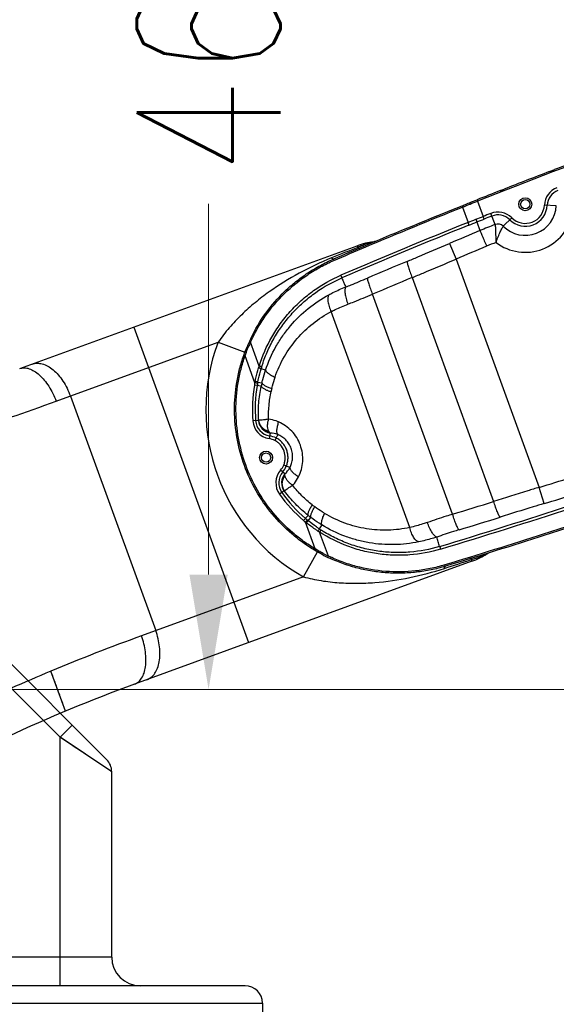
# Model space of a CAD drawing. Header units: millimetres. Extents: x 13799 to 19847, y -398 to 3879.
# Tile 22 of 50: x 16065 to 16252, y 1950 to 2293. Entities that reach past the tile are written whole.
import ezdxf

# ---------------------------------------------------------------- set-up
doc = ezdxf.new("R2010")
doc.units = ezdxf.units.MM
doc.layers.add('dim', color=84, linetype='Continuous', lineweight=9)
doc.styles.add('TXT08', font='txt.shx', dxfattribs={"width": 0.8, "bigfont": 'chineset.shx'})
doc.dimstyles.new('YanXiu', dxfattribs={"dimtxt": 2.5, "dimasz": 2.2, "dimexe": 0.66, "dimexo": 0.66, "dimgap": 0.66, "dimtad": 0, "dimdsep": 46, "dimtxsty": 'TXT08', "dimcen": 0, "dimclrd": 3, "dimclre": 3, "dimclrt": 90, "dimazin": 2, "dimtfac": 1, "dimtofl": 0, "dimtmove": 0, "dimatfit": 3, "dimfxl": 1, "dimtfill": 1, "dimlwd": 5, "dimlwe": 5, "dimarcsym": 0})

# ---------------------------------------------------------------- blocks, each defined once
blk = doc.blocks.new('*D4')
at = {"layer": 'Defpoints', "color": 0, "transparency": 16777216}
for p in [(16007.83, 2519.51), (16034.23, 2059.51), (16130.38, 2059.51)]:
    blk.add_point(p, dxfattribs=at)
at = {"layer": 'dim', "color": 3, "lineweight": 5, "transparency": 16777216}
for p, q in [((16017.83, 2519.51), (16140.38, 2519.51)), ((16130.38, 2479.51), (16130.38, 2350.47)), ((16130.38, 2099.51), (16130.38, 2228.54)), ((16044.23, 2059.51), (16140.38, 2059.51))]:
    blk.add_line(p, q, dxfattribs=at)
at = {"layer": 'dim', "color": 3, "transparency": 16777216}
for points in [[(16123.71, 2479.51), (16137.05, 2479.51), (16130.38, 2519.51)], [(16123.71, 2099.51), (16137.05, 2099.51), (16130.38, 2059.51)]]:
    blk.add_solid(points, dxfattribs=at)
at = {"layer": 'dim', "color": 90, "transparency": 16777216, "insert": (16130.38, 2289.51), "char_height": 50, "attachment_point": 5, "rotation": 90, "style": 'TXT08', "bg_fill": 3, "box_fill_scale": 1.1, "bg_fill_color": 256, "bg_fill_true_color": 13158600, "bg_fill_transparency": 0}
blk.add_mtext('460', dxfattribs=at)
blk = doc.blocks.new('*D6')
at = {"layer": 'Defpoints', "color": 0, "transparency": 16777216}
for p in [(15928.63, 2059.51), (16028.63, 1861.67), (16028.63, 1861.67)]:
    blk.add_point(p, dxfattribs=at)
at = {"layer": 'dim', "color": 3, "lineweight": 5, "transparency": 16777216}
for p, q in [((15928.63, 2049.51), (15928.63, 1851.67)), ((15968.63, 1861.67), (15988.63, 1861.67)), ((16028.63, 1861.67), (16068.63, 1861.67))]:
    blk.add_line(p, q, dxfattribs=at)
at = {"layer": 'dim', "color": 3, "transparency": 16777216}
for points in [[(15968.63, 1868.33), (15968.63, 1855), (15928.63, 1861.67)], [(15988.63, 1868.33), (15988.63, 1855), (16028.63, 1861.67)]]:
    blk.add_solid(points, dxfattribs=at)
at = {"layer": 'dim', "color": 90, "transparency": 16777216, "insert": (16119.46, 1861.67), "char_height": 50, "attachment_point": 5, "style": 'TXT08', "bg_fill": 3, "box_fill_scale": 1.1, "bg_fill_color": 256, "bg_fill_true_color": 13158600, "bg_fill_transparency": 0}
blk.add_mtext('100', dxfattribs=at)
blk = doc.blocks.new('*D12')
at = {"layer": 'Defpoints', "color": 0, "transparency": 16777216}
for p in [(16006.03, 2059.51), (16138.63, 1694.51), (16325.04, 1694.51)]:
    blk.add_point(p, dxfattribs=at)
at = {"layer": 'dim', "color": 3, "lineweight": 5, "transparency": 16777216}
for p, q in [((16016.02, 2059.51), (16335.03, 2059.51)), ((16325.04, 2019.51), (16325.04, 1940.47)), ((16325.04, 1734.51), (16325.04, 1813.54)), ((16148.63, 1694.51), (16335.03, 1694.51))]:
    blk.add_line(p, q, dxfattribs=at)
at = {"layer": 'dim', "color": 3, "transparency": 16777216}
for points in [[(16318.37, 2019.51), (16331.7, 2019.51), (16325.04, 2059.51)], [(16318.37, 1734.51), (16331.7, 1734.51), (16325.04, 1694.51)]]:
    blk.add_solid(points, dxfattribs=at)
at = {"layer": 'dim', "color": 90, "transparency": 16777216, "insert": (16325.04, 1877.01), "char_height": 50, "attachment_point": 5, "rotation": 90, "style": 'TXT08', "bg_fill": 3, "box_fill_scale": 1.1, "bg_fill_color": 256, "bg_fill_true_color": 13158600, "bg_fill_transparency": 0}
blk.add_mtext('365', dxfattribs=at)

msp = doc.modelspace()

# ---------------------------------------------------------------- linework, layer by layer
at = {"color": 7, "linetype": 'Continuous'}
for p, q in [((16249.153, 2239.789), (16250.886, 2240.448)), ((16249.153, 2239.787), (16250.887, 2240.446)), ((16231.933, 2233.138), (16233.282, 2233.666)), ((16231.934, 2233.136), (16233.283, 2233.664)), ((16218.701, 2227.899), (16218.835, 2227.416)), ((16221.313, 2228.942), (16221.472, 2228.468)), ((16223.906, 2229.973), (16224.09, 2229.508)), ((16224.09, 2229.508), (16226.031, 2224.175)), ((16251.503, 2227.912), (16247.346, 2228.107)), ((16218.835, 2227.416), (16220.779, 2222.075)), ((16230.17, 2221.338), (16228.64, 2225.208)), ((16223.79, 2222.237), (16224.881, 2219.239)), ((16226.395, 2223.26), (16226.031, 2224.175)), ((16233.032, 2220.747), (16235.97, 2223.694)), ((16214.267, 2214.725), (16216.595, 2209.294)), ((16182.112, 2213.971), (16182.327, 2213.382)), ((16173.893, 2209.322), (16173.964, 2209.352)), ((16173.893, 2209.322), (16174.039, 2208.843)), ((16216.595, 2209.294), (16245.506, 2129.862)), ((16201.303, 2202.877), (16229.667, 2124.947)), ((16215.368, 2120.513), (16187.499, 2197.082)), ((16200.444, 2115.877), (16173.087, 2191.041)), ((15994.42, 2135.583), (16094.876, 2035.127)), ((16247.214, 2124.205), (16245.506, 2129.862)), ((16165.092, 2118.253), (16166.012, 2119.385)), ((16169.849, 2116.783), (16168.949, 2115.419)), ((16078.634, 2042.885), (16007.977, 2113.541)), ((16172.101, 2105.934), (16169.067, 2114.272)), ((16167.273, 2107.997), (16167.528, 2108.426)), ((16170.13, 2106.401), (16170.33, 2106.833)), ((16171.94, 2105.501), (16172.101, 2105.934)), ((16221.883, 2104.703), (16222.097, 2104.114)), ((16212.813, 2102.392), (16212.616, 2102.852)), ((16212.887, 2102.414), (16212.813, 2102.392)), ((16079.369, 2055.204), (16079.261, 2055.502)), ((16080.008, 2053.449), (16079.93, 2053.662)), ((16080.212, 2052.888), (16080.149, 2053.061)), ((16080.551, 2051.957), (16080.548, 2051.965)), ((16078.634, 2042.885), (16082.876, 2047.127)), ((16096.634, 2030.885), (16078.634, 2042.885)), ((16078.634, 1956.37), (16078.634, 2042.885)), ((16096.634, 1966.37), (16096.634, 2030.885)), ((16096.634, 1966.37), (15951.881, 1966.37)), ((16143.134, 1956.37), (15943.891, 1956.37)), ((15926.658, 1950.37), (16149.134, 1950.37)), ((16149.134, 1950.37), (16149.134, 1925.371))]:
    msp.add_line(p, q, dxfattribs=at)
for points in [[(16079.669, 2054.379), (16079.574, 2054.643), (16079.473, 2054.918)], [(16086.246, 2037.809), (16085.39, 2038.381), (16084.5, 2038.973), (16083.578, 2039.588), (16082.626, 2040.223), (16081.653, 2040.872), (16080.662, 2041.53), (16079.654, 2042.201), (16078.634, 2042.885)], [(16090.675, 2034.857), (16090.013, 2035.298), (16089.321, 2035.76), (16088.601, 2036.239), (16087.853, 2036.738), (16087.069, 2037.261)], [(16096.384, 2031.051), (16096.244, 2031.144), (16096.072, 2031.259)], [(16096.634, 2030.885), (16096.618, 2030.895), (16096.384, 2031.051)]]:
    msp.add_lwpolyline(points, dxfattribs=at)
for radius in [2.25, 1.6]:
    msp.add_circle((16240.681, 2228.42), radius, dxfattribs=at)
for centre, radius, start, end in [((16944.158, 414.827), 1952.323, 110.000105, 111.643231), ((16944.43, 414.097), 1953.603, 110.304072, 110.793926), ((16943.746, 415.891), 1951.683, 110.848289, 111.347671), ((16944.18, 414.785), 1952.871, 111.390221, 111.643394), ((16254.166, 2227.787), 6.828, 110.83737, 177.31321), ((16254.166, 2227.787), 5.843, 110.83737, 177.31321), ((16240.681, 2228.42), 10.834, 225.09175, 357.31321), ((16240.681, 2228.42), 7.657, 225.09175, 357.31321), ((16240.681, 2228.42), 6.672, 225.09175, 357.31321), ((16943.189, 417.479), 1943.828, 111.5676, 111.65031), ((16231.15, 2218.859), 6.828, 45.09175, 111.5676), ((16231.15, 2218.859), 5.843, 45.09175, 111.5676), ((16240.681, 2228.42), 16.743, 232.60329, 349.80167), ((16943.308, 417.448), 1943.895, 111.819967, 113.233092), ((16943.247, 417.305), 1943.024, 111.819441, 113.232642), ((16097.274, 2529.987), 331.758, 291.85588, 292.35869), ((16092.743, 2541.62), 345.222, 291.81987, 292.30892), ((16102.031, 2536.049), 335.621, 291.21404, 291.68275), ((16097.829, 2547.135), 348.461, 291.19095, 291.65109), ((16943.189, 417.479), 1939.666, 111.5676, 111.735689), ((16943.189, 417.479), 1942.843, 111.5676, 111.65031), ((16231.15, 2218.859), 2.666, 45.09175, 111.5676), ((16978.704, 431.173), 1940.469, 112.859608, 113.20016), ((16191.005, 2189.539), 26, 96.77546, 110), ((16186.89, 2220.265), 5, 280.99073, 286.03422), ((16943.189, 417.479), 1933.757, 111.625909, 111.730813), ((17390.449, -811.926), 3257.614, 111.768727, 111.94118), ((16978.705, 431.173), 1934.561, 112.858168, 113.20016), ((16943.367, 417.55), 1939.282, 112.553831, 112.997488), ((16942.744, 417.325), 1933.373, 112.550418, 112.994076), ((15686.362, 3981.856), 1934.561, 286.79984, 287.141832), ((15686.362, 3981.855), 1940.469, 286.79984, 287.140392), ((16193.221, 2158.057), 43.483, 232.0782, 233.49922), ((15650.286, 3969.689), 1943.025, 286.767357, 288.180559), ((15650.424, 3969.617), 1943.895, 286.766908, 288.180033), ((15649.913, 3969.349), 1933.373, 287.005924, 287.449582), ((16195.516, 2158.835), 49.263, 231.79565, 233.20854), ((15650.535, 3969.577), 1939.282, 287.002512, 287.446169), ((16193.867, 2152.995), 45.087, 236.44923, 237.2934), ((16196.47, 2157.048), 49.904, 237.294, 238.43292), ((16193.431, 2153.543), 46.215, 237.33407, 238.18366), ((16197.646, 2159.472), 59.78, 242.59479, 244.53182), ((16197.851, 2158.904), 58.897, 242.14136, 244.0748), ((16196.572, 2157.218), 57.283, 244.53237, 245.32035), ((15202.772, 5198.651), 3257.469, 288.058816, 288.231277), ((16213.205, 2128.546), 26, 290, 303.22456), ((16229.802, 2102.363), 5, 113.96578, 119.00927), ((16090.634, 2030.885), 6, 0, 45), ((16106.634, 1966.37), 10, 180, 270), ((16143.134, 1950.37), 6, 0, 90)]:
    msp.add_arc(centre, radius, start, end, dxfattribs=at)
for points, knots in [([(16173.964, 2209.352), (16177.662, 2210.939), (16192.516, 2217.26), (16207.449, 2223.397), (16218.701, 2227.899)], [0, 0, 0, 0, 0.2492513, 1, 1, 1, 1]), ([(16218.701, 2227.899), (16218.918, 2227.986), (16219.788, 2228.334), (16220.659, 2228.682), (16221.313, 2228.942)], [0, 0, 0, 0, 0.2495486, 1, 1, 1, 1]), ([(16218.835, 2227.416), (16219.054, 2227.504), (16219.933, 2227.855), (16220.812, 2228.205), (16221.472, 2228.468)], [0, 0, 0, 0, 0.2495484, 1, 1, 1, 1]), ([(16174.039, 2208.843), (16177.741, 2210.433), (16192.615, 2216.763), (16207.567, 2222.908), (16218.835, 2227.416)], [0, 0, 0, 0, 0.2492521, 1, 1, 1, 1]), ([(16221.059, 2221.131), (16221.062, 2221.147), (16221.059, 2221.189), (16221.047, 2221.262), (16221.024, 2221.36), (16220.977, 2221.528), (16220.896, 2221.77), (16220.821, 2221.97), (16220.779, 2222.075)], [0, 0, 0, 0, 0.0492658, 0.1255717, 0.2274698, 0.3522722, 0.6555461, 1, 1, 1, 1]), ([(16223.476, 2223.171), (16223.517, 2223.065), (16223.593, 2222.864), (16223.678, 2222.624), (16223.732, 2222.458), (16223.761, 2222.363), (16223.78, 2222.292), (16223.788, 2222.253), (16223.79, 2222.238)], [0, 0, 0, 0, 0.3466235, 0.6514835, 0.7765465, 0.8781485, 0.9533295, 1, 1, 1, 1]), ([(16230.17, 2221.338), (16230.184, 2221.302), (16230.207, 2221.208), (16230.231, 2221.042), (16230.25, 2220.827), (16230.272, 2220.45), (16230.294, 2219.881), (16230.321, 2219.097), (16230.355, 2218.201), (16230.416, 2216.862), (16230.475, 2215.825), (16230.512, 2215.119)], [0, 0, 0, 0, 0.0189682, 0.0459583, 0.0807961, 0.1230512, 0.2275917, 0.3549181, 0.5003584, 0.6593544, 1, 1, 1, 1]), ([(16224.881, 2219.239), (16224.924, 2219.159), (16225.025, 2218.943), (16225.206, 2218.544), (16225.444, 2218), (16225.733, 2217.327), (16226.066, 2216.547), (16226.568, 2215.363), (16226.956, 2214.441), (16227.222, 2213.811)], [0, 0, 0, 0, 0.0459249, 0.1207735, 0.2223083, 0.3474553, 0.4924191, 0.6527996, 1, 1, 1, 1]), ([(16230.512, 2215.119), (16230.739, 2215.786), (16231.103, 2216.754), (16231.615, 2217.985), (16231.977, 2218.798), (16232.309, 2219.499), (16232.596, 2220.063), (16232.805, 2220.436), (16232.945, 2220.645), (16233.005, 2220.719), (16233.032, 2220.747)], [0, 0, 0, 0, 0.3419313, 0.5013978, 0.6469627, 0.7739469, 0.8777643, 0.9541611, 0.9810082, 1, 1, 1, 1]), ([(16187.062, 2215.238), (16187.064, 2215.239), (16187.041, 2215.231), (16187.03, 2215.226), (16186.984, 2215.21), (16186.908, 2215.181), (16186.772, 2215.13), (16186.577, 2215.057), (16186.337, 2214.966), (16186.062, 2214.862), (16185.757, 2214.746), (16185.305, 2214.572), (16184.699, 2214.337), (16183.937, 2214.036), (16183.14, 2213.716), (16182.6, 2213.495), (16182.327, 2213.382)], [0, 0, 0, 0, 0.0016484, 0.0065673, 0.0146947, 0.0259233, 0.0571201, 0.0988219, 0.1495449, 0.2078411, 0.2724036, 0.3421077, 0.4933409, 0.6558142, 0.8256187, 1, 1, 1, 1]), ([(16188.356, 2215.46), (16188.284, 2215.434), (16188.146, 2215.393), (16188.004, 2215.365), (16187.937, 2215.357)], [0, 0, 0, 0, 0.5311202, 1, 1, 1, 1]), ([(16199.553, 2208.515), (16200.779, 2209.025), (16205.692, 2211.073), (16210.594, 2213.15), (16214.267, 2214.725)], [0, 0, 0, 0, 0.2493341, 1, 1, 1, 1]), ([(16182.327, 2213.382), (16182.382, 2213.339), (16182.488, 2213.264), (16182.647, 2213.184), (16182.792, 2213.148), (16182.883, 2213.156), (16182.922, 2213.168)], [0, 0, 0, 0, 0.3239482, 0.5918377, 0.8118659, 1, 1, 1, 1]), ([(16173.226, 2209.732), (16173.292, 2209.666), (16173.414, 2209.552), (16173.596, 2209.418), (16173.757, 2209.34), (16173.863, 2209.326), (16173.908, 2209.332)], [0, 0, 0, 0, 0.3417461, 0.6176449, 0.8326506, 1, 1, 1, 1]), ([(16199.553, 2208.515), (16199.546, 2208.474), (16199.542, 2208.376), (16199.559, 2208.128), (16199.632, 2207.726), (16199.776, 2207.145), (16199.983, 2206.442), (16200.247, 2205.638), (16200.677, 2204.432), (16201.042, 2203.506), (16201.303, 2202.877)], [0, 0, 0, 0, 0.0213145, 0.0493627, 0.125633, 0.2275098, 0.3522751, 0.4963564, 0.6555359, 1, 1, 1, 1]), ([(16201.303, 2202.877), (16202.577, 2203.403), (16207.683, 2205.521), (16212.777, 2207.667), (16216.595, 2209.294)], [0, 0, 0, 0, 0.2493299, 1, 1, 1, 1]), ([(16176.722, 2203.111), (16176.708, 2203.156), (16176.639, 2203.358), (16176.559, 2203.556), (16176.494, 2203.708)], [0, 0, 0, 0, 0.2224325, 1, 1, 1, 1]), ([(16176.796, 2202.773), (16176.799, 2202.789), (16176.796, 2202.831), (16176.782, 2202.904), (16176.757, 2203.001), (16176.735, 2203.072), (16176.722, 2203.111)], [0, 0, 0, 0, 0.1399075, 0.356521, 0.6457509, 1, 1, 1, 1]), ([(16176.792, 2202.771), (16176.905, 2202.509), (16177.103, 2202.051), (16177.383, 2201.394), (16177.715, 2200.605), (16177.975, 2200.017), (16178.15, 2199.627)], [0, 0, 0, 0, 0.2499992, 0.4375179, 0.6250417, 1, 1, 1, 1]), ([(16178.15, 2199.627), (16178.774, 2199.87), (16181.305, 2200.866), (16183.82, 2201.901), (16185.707, 2202.702)], [0, 0, 0, 0, 0.2460558, 1, 1, 1, 1]), ([(16185.707, 2202.702), (16185.701, 2202.661), (16185.698, 2202.563), (16185.717, 2202.315), (16185.792, 2201.914), (16185.94, 2201.335), (16186.153, 2200.634), (16186.423, 2199.833), (16186.862, 2198.632), (16187.234, 2197.709), (16187.499, 2197.082)], [0, 0, 0, 0, 0.0213163, 0.0493643, 0.1256282, 0.2274928, 0.352244, 0.4963143, 0.6554915, 1, 1, 1, 1]), ([(16172.307, 2196.9), (16172.774, 2197.151), (16174.681, 2198.143), (16176.645, 2199.027), (16178.15, 2199.627)], [0, 0, 0, 0, 0.2461194, 1, 1, 1, 1]), ([(16178.152, 2199.628), (16178.072, 2199.52), (16177.948, 2199.231), (16177.863, 2198.712), (16177.854, 2198.066), (16177.924, 2197.31), (16178.07, 2196.463), (16178.369, 2195.217), (16178.683, 2194.272), (16178.927, 2193.64)], [0, 0, 0, 0, 0.0651882, 0.1495752, 0.2542356, 0.3779016, 0.5179996, 0.6711179, 1, 1, 1, 1]), ([(16178.927, 2193.64), (16179.634, 2193.913), (16182.503, 2195.031), (16185.356, 2196.189), (16187.499, 2197.082)], [0, 0, 0, 0, 0.246034, 1, 1, 1, 1]), ([(16172.307, 2196.9), (16172.21, 2196.773), (16172.048, 2196.457), (16171.919, 2195.899), (16171.886, 2195.239), (16171.947, 2194.491), (16172.103, 2193.675), (16172.437, 2192.497), (16172.801, 2191.619), (16173.087, 2191.041)], [0, 0, 0, 0, 0.0786197, 0.170821, 0.2783538, 0.4009693, 0.537131, 0.6844433, 1, 1, 1, 1]), ([(16173.087, 2191.041), (16173.553, 2191.276), (16175.467, 2192.214), (16177.427, 2193.06), (16178.927, 2193.64)], [0, 0, 0, 0, 0.245073, 1, 1, 1, 1]), ([(16245.506, 2129.862), (16244.181, 2129.459), (16238.895, 2127.842), (16233.617, 2126.197), (16229.667, 2124.947)], [0, 0, 0, 0, 0.250477, 1, 1, 1, 1]), ([(16165.048, 2120.124), (16165.026, 2120.207), (16165.011, 2120.405), (16165.054, 2120.732), (16165.156, 2121.122), (16165.387, 2121.757), (16165.824, 2122.654), (16166.252, 2123.373), (16166.497, 2123.755)], [0, 0, 0, 0, 0.0649014, 0.1474316, 0.2486935, 0.3683528, 0.6575219, 1, 1, 1, 1]), ([(16166.012, 2119.385), (16165.986, 2119.469), (16165.962, 2119.67), (16165.992, 2120.005), (16166.082, 2120.404), (16166.294, 2121.054), (16166.707, 2121.973), (16167.119, 2122.711), (16167.356, 2123.103)], [0, 0, 0, 0, 0.0657249, 0.1487603, 0.2502761, 0.3699809, 0.6586852, 1, 1, 1, 1]), ([(16170.785, 2120.804), (16170.492, 2120.982), (16169.323, 2121.708), (16168.187, 2122.488), (16167.356, 2123.103)], [0, 0, 0, 0, 0.2492037, 1, 1, 1, 1]), ([(16231.951, 2119.503), (16231.919, 2119.531), (16231.853, 2119.603), (16231.706, 2119.804), (16231.504, 2120.159), (16231.24, 2120.696), (16230.947, 2121.368), (16230.633, 2122.154), (16230.188, 2123.354), (16229.871, 2124.298), (16229.667, 2124.947)], [0, 0, 0, 0, 0.0213145, 0.0493627, 0.125633, 0.2275098, 0.3522751, 0.4963564, 0.6555359, 1, 1, 1, 1]), ([(16247.214, 2124.205), (16245.937, 2123.82), (16240.843, 2122.274), (16235.757, 2120.7), (16231.951, 2119.503)], [0, 0, 0, 0, 0.250474, 1, 1, 1, 1]), ([(16168.949, 2115.419), (16168.617, 2115.639), (16167.297, 2116.537), (16166.021, 2117.498), (16165.092, 2118.253)], [0, 0, 0, 0, 0.2498543, 1, 1, 1, 1]), ([(16169.849, 2116.783), (16169.521, 2116.984), (16168.212, 2117.807), (16166.941, 2118.69), (16166.012, 2119.385)], [0, 0, 0, 0, 0.2493272, 1, 1, 1, 1]), ([(16169.849, 2116.783), (16169.808, 2116.87), (16169.751, 2117.081), (16169.733, 2117.441), (16169.772, 2117.872), (16169.91, 2118.575), (16170.231, 2119.572), (16170.581, 2120.377), (16170.785, 2120.804)], [0, 0, 0, 0, 0.068581, 0.1534086, 0.2558535, 0.3757573, 0.6628652, 1, 1, 1, 1]), ([(16200.444, 2115.877), (16197.989, 2115.341), (16192.941, 2114.717), (16185.286, 2115.219), (16177.751, 2117.174), (16173.029, 2119.444), (16170.785, 2120.804)], [0, 0, 0, 0, 0.2451435, 0.4927659, 0.7440826, 1, 1, 1, 1]), ([(16215.368, 2120.513), (16214.623, 2120.281), (16211.687, 2119.352), (16208.764, 2118.386), (16206.589, 2117.641)], [0, 0, 0, 0, 0.2534038, 1, 1, 1, 1]), ([(16217.608, 2115.057), (16217.576, 2115.085), (16217.511, 2115.157), (16217.366, 2115.359), (16217.166, 2115.715), (16216.907, 2116.254), (16216.62, 2116.927), (16216.312, 2117.715), (16215.876, 2118.917), (16215.567, 2119.863), (16215.368, 2120.513)], [0, 0, 0, 0, 0.0213163, 0.0493643, 0.1256282, 0.2274928, 0.352244, 0.4963143, 0.6554915, 1, 1, 1, 1]), ([(16168.949, 2115.419), (16168.945, 2115.405), (16168.93, 2115.371), (16168.9, 2115.311), (16168.856, 2115.232), (16168.776, 2115.093), (16168.653, 2114.893), (16168.545, 2114.726), (16168.487, 2114.637)], [0, 0, 0, 0, 0.0471347, 0.1218844, 0.2224547, 0.3462552, 0.6497447, 1, 1, 1, 1]), ([(16169.505, 2115.056), (16169.502, 2115.042), (16169.489, 2115.008), (16169.461, 2114.947), (16169.42, 2114.867), (16169.344, 2114.728), (16169.226, 2114.527), (16169.123, 2114.36), (16169.067, 2114.272)], [0, 0, 0, 0, 0.0475405, 0.1223968, 0.2228915, 0.3465123, 0.6496259, 1, 1, 1, 1]), ([(16203.613, 2110.888), (16200.797, 2110.303), (16195.019, 2109.649), (16187.757, 2110.197), (16182.048, 2111.445), (16176.413, 2113.254), (16172.384, 2115.225), (16169.849, 2116.783)], [0, 0, 0, 0, 0.2461265, 0.4941875, 0.6193914, 0.7454422, 1, 1, 1, 1]), ([(16206.589, 2117.641), (16206.075, 2117.465), (16204.049, 2116.803), (16201.99, 2116.241), (16200.444, 2115.877)], [0, 0, 0, 0, 0.2547442, 1, 1, 1, 1]), ([(16203.613, 2110.888), (16203.457, 2110.923), (16203.129, 2111.061), (16202.673, 2111.405), (16202.222, 2111.89), (16201.789, 2112.502), (16201.383, 2113.227), (16200.882, 2114.345), (16200.597, 2115.251), (16200.444, 2115.877)], [0, 0, 0, 0, 0.0786197, 0.170821, 0.2783538, 0.4009693, 0.537131, 0.6844433, 1, 1, 1, 1]), ([(16209.84, 2112.555), (16209.709, 2112.586), (16209.428, 2112.728), (16209.03, 2113.07), (16208.608, 2113.56), (16208.176, 2114.184), (16207.744, 2114.927), (16207.173, 2116.074), (16206.807, 2117), (16206.589, 2117.641)], [0, 0, 0, 0, 0.0652261, 0.1496355, 0.2543035, 0.3779653, 0.5180505, 0.6711513, 1, 1, 1, 1]), ([(16217.608, 2115.057), (16216.949, 2114.855), (16214.351, 2114.051), (16211.765, 2113.208), (16209.842, 2112.555)], [0, 0, 0, 0, 0.2533862, 1, 1, 1, 1]), ([(16258.871, 2117.419), (16255.02, 2116.153), (16239.647, 2111.154), (16224.213, 2106.346), (16212.616, 2102.852)], [0, 0, 0, 0, 0.2507475, 1, 1, 1, 1]), ([(16259.079, 2116.963), (16255.233, 2115.699), (16239.881, 2110.707), (16224.468, 2105.904), (16212.887, 2102.414)], [0, 0, 0, 0, 0.2507467, 1, 1, 1, 1]), ([(16211.196, 2108.364), (16207.705, 2107.312), (16202.271, 2106.299), (16194.964, 2106.129), (16189.49, 2106.597), (16184.096, 2107.651), (16177.101, 2109.817), (16172.143, 2112.295), (16169.067, 2114.272)], [0, 0, 0, 0, 0.2494912, 0.3744719, 0.4995097, 0.6246144, 0.7497877, 1, 1, 1, 1]), ([(16210.822, 2109.273), (16207.477, 2108.264), (16202.275, 2107.28), (16195.276, 2107.071), (16190.028, 2107.472), (16184.851, 2108.423), (16179.798, 2109.911), (16174.929, 2111.929), (16171.84, 2113.61), (16170.345, 2114.528)], [0, 0, 0, 0, 0.2494104, 0.3743425, 0.4993315, 0.6243883, 0.7495147, 0.8747154, 1, 1, 1, 1]), ([(16209.842, 2112.555), (16209.324, 2112.384), (16207.273, 2111.74), (16205.184, 2111.214), (16203.613, 2110.888)], [0, 0, 0, 0, 0.2537553, 1, 1, 1, 1]), ([(16210.822, 2109.273), (16210.74, 2109.547), (16210.578, 2110.094), (16210.326, 2110.912), (16210.077, 2111.731), (16209.92, 2112.28), (16209.842, 2112.555)], [0, 0, 0, 0, 0.2499985, 0.5000228, 0.7500324, 1, 1, 1, 1]), ([(16170.13, 2106.401), (16169.89, 2106.527), (16168.926, 2107.039), (16167.977, 2107.578), (16167.273, 2107.997)], [0, 0, 0, 0, 0.2489106, 1, 1, 1, 1]), ([(16170.329, 2106.833), (16170.093, 2106.959), (16169.149, 2107.471), (16168.218, 2108.008), (16167.528, 2108.426)], [0, 0, 0, 0, 0.248854, 1, 1, 1, 1]), ([(16210.827, 2109.275), (16210.839, 2109.264), (16210.864, 2109.23), (16210.9, 2109.165), (16210.943, 2109.075), (16210.972, 2109.006), (16210.987, 2108.968)], [0, 0, 0, 0, 0.1399071, 0.3565205, 0.6457506, 1, 1, 1, 1]), ([(16210.987, 2108.968), (16211.005, 2108.924), (16211.082, 2108.725), (16211.149, 2108.523), (16211.196, 2108.364)], [0, 0, 0, 0, 0.2224325, 1, 1, 1, 1]), ([(16212.616, 2102.852), (16210.968, 2102.355), (16207.612, 2101.508), (16200.763, 2100.443), (16192.047, 2100.294), (16183.455, 2101.76), (16176.85, 2103.848), (16173.658, 2105.193), (16172.101, 2105.934)], [0, 0, 0, 0, 0.1243606, 0.2495932, 0.5001703, 0.7502277, 0.8754435, 1, 1, 1, 1]), ([(16212.813, 2102.392), (16211.181, 2101.9), (16207.862, 2101.059), (16202.776, 2100.255), (16197.627, 2099.91), (16192.472, 2100.031), (16187.354, 2100.62), (16182.309, 2101.668), (16177.383, 2103.165), (16174.205, 2104.455), (16172.653, 2105.168)], [0, 0, 0, 0, 0.1242694, 0.2493954, 0.3750245, 0.5001247, 0.6250028, 0.7502449, 0.8754506, 1, 1, 1, 1]), ([(16221.883, 2104.703), (16222.165, 2104.792), (16222.72, 2104.97), (16223.537, 2105.237), (16224.314, 2105.496), (16224.93, 2105.705), (16225.387, 2105.863), (16225.696, 2105.97), (16225.973, 2106.067), (16226.215, 2106.152), (16226.411, 2106.221), (16226.549, 2106.27), (16226.626, 2106.296), (16226.671, 2106.313), (16226.683, 2106.316), (16226.705, 2106.325), (16226.703, 2106.324)], [0, 0, 0, 0, 0.1743846, 0.3441891, 0.5066628, 0.6578944, 0.7275981, 0.792159, 0.8504535, 0.9011755, 0.9428773, 0.9740748, 0.9853042, 0.9934319, 0.9983513, 1, 1, 1, 1]), ([(16221.883, 2104.703), (16221.898, 2104.772), (16221.931, 2104.897), (16222.001, 2105.06), (16222.089, 2105.181), (16222.164, 2105.234), (16222.202, 2105.249)], [0, 0, 0, 0, 0.3239486, 0.591838, 0.811866, 1, 1, 1, 1]), ([(16227.451, 2106.796), (16227.507, 2106.833), (16227.633, 2106.902), (16227.766, 2106.96), (16227.837, 2106.986)], [0, 0, 0, 0, 0.4688996, 1, 1, 1, 1]), ([(16212.565, 2101.649), (16212.573, 2101.741), (16212.593, 2101.907), (16212.647, 2102.127), (16212.72, 2102.291), (16212.792, 2102.37), (16212.83, 2102.393)], [0, 0, 0, 0, 0.3417455, 0.6176441, 0.83265, 1, 1, 1, 1])]:
    msp.add_open_spline(points, degree=3, knots=knots, dxfattribs=at)
for points in [[(16221.313, 2228.942), (16222.177, 2229.286), (16223.041, 2229.63), (16223.906, 2229.973)], [(16221.472, 2228.468), (16222.344, 2228.816), (16223.217, 2229.162), (16224.09, 2229.508)]]:
    msp.add_open_spline(points, degree=3, dxfattribs=at)

# ---------------------------------------------------------------- next in the draw order: dimensions: what is measured, and where the dimension line sits
at = {"layer": 'dim'}
dim = msp.add_linear_dim(base=(16130.381, 2059.507), p1=(16007.834, 2519.507), p2=(16034.234, 2059.507), angle=90, dimstyle='YanXiu', override={"dimtxt": 50, "dimasz": 40, "dimexe": 9.995, "dimexo": 9.995, "dimgap": 9.995}, dxfattribs=at)
dim.commit()
dim.dimension.update_dxf_attribs({"geometry": '*D4', "text_midpoint": (16130.381, 2289.507)})

# ---------------------------------------------------------------- next in the draw order: linework, layer by layer
at = {"color": 7, "linetype": 'Continuous'}
for p, q in [((16064.588, 2171.196), (16182.112, 2213.971)), ((16104.353, 2185.669), (16144.338, 2075.812)), ((16077.271, 2159.849), (16133.678, 2180.38)), ((16133.678, 2180.38), (16143.022, 2176.897)), ((16144.582, 2180.667), (16144.984, 2180.44)), ((16148.018, 2172.102), (16144.984, 2180.44)), ((16143.774, 2178.815), (16144.203, 2178.611)), ((16142.61, 2175.756), (16143.082, 2175.591)), ((16146.483, 2166.247), (16143.082, 2175.591)), ((16149.301, 2173.136), (16149.342, 2173.257)), ((16149.301, 2173.136), (16149.342, 2173.257)), ((16150.232, 2170.682), (16148.665, 2171.147)), ((16147.451, 2166.069), (16146.483, 2166.247)), ((16147.532, 2166.497), (16148.964, 2166.222)), ((16148.702, 2165.036), (16146.339, 2165.434)), ((16082.238, 2161.657), (16111.963, 2079.991)), ((16147.774, 2153.174), (16145.786, 2153.018)), ((16151.813, 2148.781), (16151.491, 2146.813)), ((16153.889, 2147.051), (16153.442, 2146.174)), ((16154.487, 2148.225), (16153.889, 2147.051)), ((16156.983, 2134.576), (16155.471, 2135.876)), ((16158.675, 2136.721), (16156.555, 2137.62)), ((16156.713, 2128.615), (16155.09, 2127.456)), ((16165.048, 2120.124), (16163.495, 2118.3)), ((16164.754, 2118.529), (16164.127, 2117.77)), ((16167.528, 2108.426), (16164.127, 2117.77)), ((16163.402, 2098.713), (16168.321, 2107.387)), ((16222.097, 2104.114), (16104.573, 2061.338)), ((16163.402, 2098.713), (16106.995, 2078.183)), ((16080.551, 2051.957), (16075.479, 2065.893)), ((16078.127, 2058.618), (16077.985, 2059.006)), ((16078.534, 2057.5), (16078.401, 2057.864))]:
    msp.add_line(p, q, dxfattribs=at)
for points in [[(16076.295, 2063.649), (16076.133, 2064.095), (16075.97, 2064.542), (16075.807, 2064.991)], [(16076.776, 2062.33), (16076.617, 2062.766), (16076.295, 2063.649)], [(16077.547, 2060.211), (16077.244, 2061.044), (16077.089, 2061.468), (16076.776, 2062.33)], [(16077.985, 2059.006), (16077.695, 2059.803), (16077.547, 2060.211)]]:
    msp.add_lwpolyline(points, dxfattribs=at)
for radius in [2.25, 1.6]:
    msp.add_circle((16150.413, 2140.228), radius, dxfattribs=at)
msp.add_arc((15928.634, 2059.507), 892.892, 19.998743, 209.999928)
for centre, radius, start, end in [((16196.446, 2156.983), 66.987, 159.55693, 240.44307), ((16199.107, 2155.785), 59.935, 155.47067, 157.40272), ((16198.914, 2156.347), 59.067, 155.92799, 157.85585), ((16196.69, 2156.886), 57.279, 154.29445, 155.4683), ((16196.533, 2156.94), 49.932, 161.07273, 162.70632), ((16191.925, 2157.68), 46.215, 161.81633, 162.6659), ((16191.907, 2158.38), 45.087, 162.70659, 163.55074), ((16200.46, 2156.305), 54.885, 169.56363, 170.42542), ((16196.052, 2156.38), 50.542, 168.23469, 168.74247), ((16196.519, 2157.031), 49.893, 169.06327, 169.5641), ((16196.924, 2154.965), 49.263, 166.79145, 168.20435), ((16196.446, 2156.983), 50.814, 170.42591, 184.47451), ((16196.446, 2156.983), 49.83, 170.42591, 184.47451), ((16200.46, 2156.305), 53.9, 169.56362, 170.42541), ((16194.666, 2154.087), 43.483, 166.50076, 167.9218), ((15822.911, 2858.687), 743.689, 287.393837, 290.000243), ((16152.593, 2153.551), 6.828, 184.47451, 260.708), ((16152.593, 2153.551), 5.843, 184.47451, 260.708), ((16152.593, 2153.551), 4.833, 184.47451, 260.708), ((16150.413, 2140.228), 6.672, 63.00525, 80.708), ((16150.413, 2140.228), 7.657, 63.00482, 80.708), ((16151.509, 2140.602), 8.184, 68.65806, 87.87268), ((16160.647, 2131.423), 6.828, 139.292, 215.52549), ((16150.413, 2140.228), 6.672, 319.292, 336.99475), ((16150.413, 2140.228), 7.657, 319.292, 336.99518), ((16151.493, 2140.646), 8.184, 312.1273, 331.34196), ((16160.647, 2131.423), 5.843, 139.292, 215.52549), ((16160.647, 2131.423), 4.833, 139.292, 215.52549), ((16196.446, 2156.983), 50.814, 215.52549, 229.57409), ((16196.446, 2156.983), 49.83, 215.52549, 229.57409), ((16199.085, 2160.082), 54.885, 229.57458, 230.43637), ((16199.085, 2160.082), 53.9, 229.57459, 230.43638), ((16196.533, 2156.992), 49.893, 230.4359, 230.93673), ((16195.757, 2157.191), 50.542, 231.25753, 231.76531), ((16361.388, 1379.243), 743.796, 109.999945, 112.605972), ((16360.924, 1380.361), 742.585, 112.606109, 114.963165), ((16294.252, 1540.2), 554.584, 110, 119.9345)]:
    msp.add_arc(centre, radius, start, end, dxfattribs=at)
for points, knots in [([(16173.226, 2209.732), (16169.362, 2208.175), (16161.855, 2204.653), (16153.053, 2199.185), (16146.506, 2194.161), (16141.842, 2190.008), (16137.497, 2185.443), (16134.888, 2182.118), (16133.678, 2180.38)], [0, 0, 0, 0, 0.2505263, 0.4974447, 0.6214506, 0.7464178, 0.8726367, 1, 1, 1, 1]), ([(16144.984, 2180.44), (16145.697, 2182.003), (16147.275, 2185.08), (16150.987, 2190.922), (16156.627, 2197.571), (16163.403, 2203.066), (16169.339, 2206.655), (16172.457, 2208.165), (16174.039, 2208.843)], [0, 0, 0, 0, 0.1241766, 0.2493144, 0.4994836, 0.750181, 0.8756695, 1, 1, 1, 1]), ([(16145.08, 2181.73), (16146.548, 2184.779), (16150.046, 2190.634), (16155.647, 2197.062), (16160.772, 2201.545), (16164.908, 2204.557), (16169.286, 2207.181), (16172.343, 2208.656), (16173.893, 2209.322)], [0, 0, 0, 0, 0.2492878, 0.4993393, 0.6245501, 0.7503102, 0.8757254, 1, 1, 1, 1]), ([(16148.018, 2172.102), (16149.105, 2175.594), (16151.309, 2180.679), (16155.276, 2186.836), (16158.731, 2191.11), (16162.623, 2194.986), (16168.33, 2199.553), (16173.144, 2202.27), (16176.494, 2203.708)], [0, 0, 0, 0, 0.2502316, 0.3754057, 0.5005038, 0.6255335, 0.7505091, 1, 1, 1, 1]), ([(16149.342, 2173.257), (16149.908, 2174.893), (16151.21, 2178.109), (16153.653, 2182.7), (16156.562, 2187.007), (16159.897, 2190.988), (16163.627, 2194.601), (16169.065, 2198.864), (16173.623, 2201.412), (16176.792, 2202.771)], [0, 0, 0, 0, 0.1252886, 0.250494, 0.3756171, 0.5006654, 0.6256466, 0.7505754, 1, 1, 1, 1]), ([(16150.232, 2170.682), (16151.172, 2173.504), (16152.991, 2177.604), (16156.145, 2182.611), (16159.716, 2187.237), (16164.928, 2192.325), (16169.774, 2195.538), (16172.307, 2196.9)], [0, 0, 0, 0, 0.2545548, 0.3806051, 0.5058096, 0.7538705, 1, 1, 1, 1]), ([(16153.534, 2168.203), (16154.379, 2170.687), (16156.536, 2175.461), (16161.052, 2181.801), (16166.593, 2187.107), (16170.861, 2189.874), (16173.087, 2191.041)], [0, 0, 0, 0, 0.2559142, 0.5072312, 0.7548538, 1, 1, 1, 1]), ([(16142.61, 2175.756), (16142.701, 2176.015), (16143.068, 2177.042), (16143.463, 2178.06), (16143.774, 2178.815)], [0, 0, 0, 0, 0.251536, 1, 1, 1, 1]), ([(16143.082, 2175.591), (16143.169, 2175.847), (16143.522, 2176.861), (16143.903, 2177.866), (16144.204, 2178.612)], [0, 0, 0, 0, 0.2515949, 1, 1, 1, 1]), ([(16068.934, 2172.778), (16069.202, 2172.875), (16069.761, 2173.026), (16070.95, 2173.141), (16072.544, 2172.907), (16074.447, 2172.081), (16076.32, 2170.754), (16078.101, 2168.977), (16079.728, 2166.817), (16081.141, 2164.353), (16081.904, 2162.575), (16082.238, 2161.657)], [0, 0, 0, 0, 0.0452265, 0.0912948, 0.1886326, 0.2967377, 0.4174726, 0.5505335, 0.6940445, 0.8450658, 1, 1, 1, 1]), ([(16167.273, 2107.997), (16165.877, 2108.827), (16163.153, 2110.608), (16158.033, 2114.625), (16152.3, 2120.448), (16146.72, 2128.506), (16142.593, 2137.397), (16140.044, 2146.863), (16139.145, 2156.623), (16139.796, 2164.767), (16141.138, 2171.125), (16142.078, 2174.231), (16142.61, 2175.756)], [0, 0, 0, 0, 0.0624618, 0.1249902, 0.2500835, 0.3750946, 0.5001886, 0.6252814, 0.7502884, 0.8753819, 0.9378809, 1, 1, 1, 1]), ([(16167.528, 2108.426), (16166.144, 2109.249), (16163.445, 2111.014), (16158.369, 2114.996), (16152.687, 2120.768), (16147.155, 2128.755), (16143.064, 2137.569), (16140.538, 2146.951), (16139.646, 2156.626), (16140.293, 2164.699), (16141.623, 2171.001), (16142.554, 2174.08), (16143.082, 2175.591)], [0, 0, 0, 0, 0.0624618, 0.1249885, 0.2500832, 0.3750939, 0.5001886, 0.625282, 0.7502888, 0.8753836, 0.9378809, 1, 1, 1, 1]), ([(16064.588, 2171.196), (16064.836, 2171.286), (16065.356, 2171.422), (16066.469, 2171.507), (16067.971, 2171.23), (16069.763, 2170.361), (16071.538, 2169.001), (16073.238, 2167.198), (16074.806, 2165.019), (16076.183, 2162.545), (16076.937, 2160.767), (16077.271, 2159.849)], [0, 0, 0, 0, 0.0427949, 0.0865891, 0.1803157, 0.2864903, 0.4070071, 0.5413327, 0.6872592, 0.8414762, 1, 1, 1, 1]), ([(16146.572, 2166.686), (16146.656, 2167.088), (16147.01, 2168.69), (16147.443, 2170.275), (16147.809, 2171.45)], [0, 0, 0, 0, 0.2501669, 1, 1, 1, 1]), ([(16147.532, 2166.497), (16147.608, 2166.889), (16147.93, 2168.452), (16148.327, 2170), (16148.665, 2171.147)], [0, 0, 0, 0, 0.2501652, 1, 1, 1, 1]), ([(16148.665, 2171.147), (16148.654, 2171.155), (16148.62, 2171.172), (16148.559, 2171.199), (16148.474, 2171.232), (16148.324, 2171.286), (16148.1, 2171.36), (16147.911, 2171.419), (16147.809, 2171.45)], [0, 0, 0, 0, 0.0471347, 0.1218844, 0.2224547, 0.3462552, 0.6497447, 1, 1, 1, 1]), ([(16148.858, 2171.783), (16148.847, 2171.792), (16148.815, 2171.81), (16148.754, 2171.839), (16148.672, 2171.873), (16148.524, 2171.931), (16148.305, 2172.009), (16148.118, 2172.07), (16148.018, 2172.102)], [0, 0, 0, 0, 0.0475408, 0.122397, 0.2228917, 0.3465125, 0.649626, 1, 1, 1, 1]), ([(16148.964, 2166.222), (16149.053, 2166.599), (16149.424, 2168.1), (16149.865, 2169.583), (16150.232, 2170.682)], [0, 0, 0, 0, 0.2507387, 1, 1, 1, 1]), ([(16150.232, 2170.682), (16150.256, 2170.589), (16150.348, 2170.39), (16150.566, 2170.103), (16150.873, 2169.798), (16151.43, 2169.348), (16152.317, 2168.79), (16153.103, 2168.398), (16153.534, 2168.203)], [0, 0, 0, 0, 0.0685811, 0.1534087, 0.2558537, 0.3757575, 0.6628653, 1, 1, 1, 1]), ([(16147.532, 2166.497), (16147.421, 2166.521), (16147.101, 2166.583), (16146.781, 2166.646), (16146.572, 2166.686)], [0, 0, 0, 0, 0.3470699, 1, 1, 1, 1]), ([(16148.964, 2166.222), (16148.998, 2166.14), (16149.11, 2165.971), (16149.348, 2165.734), (16149.673, 2165.486), (16150.254, 2165.124), (16151.161, 2164.685), (16151.951, 2164.385), (16152.384, 2164.237)], [0, 0, 0, 0, 0.0657249, 0.1487603, 0.2502761, 0.3699809, 0.6586852, 1, 1, 1, 1]), ([(16152.384, 2164.237), (16152.465, 2164.573), (16152.802, 2165.908), (16153.202, 2167.226), (16153.534, 2168.203)], [0, 0, 0, 0, 0.2508669, 1, 1, 1, 1]), ([(16147.816, 2153.242), (16147.706, 2155.222), (16147.745, 2159.185), (16148.3, 2163.11), (16148.702, 2165.036)], [0, 0, 0, 0, 0.5020017, 1, 1, 1, 1]), ([(16148.702, 2165.036), (16148.738, 2164.958), (16148.854, 2164.797), (16149.097, 2164.573), (16149.426, 2164.341), (16150.011, 2164.003), (16150.922, 2163.596), (16151.712, 2163.321), (16152.145, 2163.186)], [0, 0, 0, 0, 0.0649014, 0.1474316, 0.2486935, 0.3683528, 0.6575219, 1, 1, 1, 1]), ([(16151.29, 2153.636), (16151.238, 2155.244), (16151.331, 2158.453), (16151.812, 2161.628), (16152.145, 2163.186)], [0, 0, 0, 0, 0.5024183, 1, 1, 1, 1]), ([(16147.816, 2153.242), (16147.809, 2153.227), (16147.801, 2153.206), (16147.788, 2153.183), (16147.779, 2153.174), (16147.774, 2153.174)], [0, 0, 0, 0, 0.5886585, 0.8311131, 1, 1, 1, 1]), ([(16151.29, 2153.636), (16150.88, 2153.543), (16150.124, 2153.397), (16149.11, 2153.259), (16148.421, 2153.211), (16148.02, 2153.216), (16147.874, 2153.231), (16147.816, 2153.242)], [0, 0, 0, 0, 0.3598442, 0.6575041, 0.8750777, 0.9496514, 1, 1, 1, 1]), ([(16151.441, 2149.211), (16150.972, 2149.334), (16150.069, 2149.716), (16148.942, 2150.646), (16148.142, 2151.851), (16147.875, 2152.776), (16147.816, 2153.242)], [0, 0, 0, 0, 0.25367, 0.505382, 0.7541509, 1, 1, 1, 1]), ([(16151.441, 2149.211), (16151.372, 2149.323), (16151.246, 2149.578), (16151.046, 2150.185), (16150.919, 2151.104), (16150.963, 2152.103), (16151.108, 2152.966), (16151.222, 2153.412), (16151.29, 2153.636)], [0, 0, 0, 0, 0.0873616, 0.1870826, 0.4214139, 0.6960346, 0.8451587, 1, 1, 1, 1]), ([(16154.786, 2152.623), (16154.505, 2152.746), (16153.376, 2153.196), (16152.188, 2153.498), (16151.29, 2153.636)], [0, 0, 0, 0, 0.2525005, 1, 1, 1, 1]), ([(16154.487, 2148.225), (16154.423, 2148.313), (16154.316, 2148.531), (16154.224, 2148.918), (16154.185, 2149.386), (16154.207, 2150.153), (16154.384, 2151.252), (16154.632, 2152.149), (16154.786, 2152.623)], [0, 0, 0, 0, 0.0720666, 0.1591743, 0.2628773, 0.3831393, 0.6683623, 1, 1, 1, 1]), ([(16161.731, 2133.544), (16162.141, 2134.369), (16162.805, 2136.124), (16163.261, 2138.92), (16163.142, 2141.793), (16162.435, 2144.604), (16161.17, 2147.211), (16159.414, 2149.488), (16157.267, 2151.337), (16155.631, 2152.254), (16154.786, 2152.623)], [0, 0, 0, 0, 0.1220326, 0.2463732, 0.3726334, 0.4999955, 0.6273563, 0.7536149, 0.8779571, 1, 1, 1, 1]), ([(16151.813, 2148.781), (16151.778, 2148.806), (16151.708, 2148.862), (16151.614, 2148.962), (16151.527, 2149.081), (16151.466, 2149.164), (16151.441, 2149.211)], [0, 0, 0, 0, 0.2258249, 0.464101, 0.7196055, 1, 1, 1, 1]), ([(16156.555, 2137.62), (16156.718, 2138.004), (16156.97, 2138.804), (16157.165, 2140.462), (16156.821, 2142.56), (16155.736, 2144.389), (16154.52, 2145.534), (16153.813, 2145.985), (16153.442, 2146.174)], [0, 0, 0, 0, 0.1252433, 0.2505047, 0.5000111, 0.7494996, 0.8747537, 1, 1, 1, 1]), ([(16157.462, 2137.236), (16157.648, 2137.675), (16157.938, 2138.593), (16158.107, 2140.025), (16158.005, 2141.463), (16157.64, 2142.859), (16157.023, 2144.162), (16156.176, 2145.329), (16155.127, 2146.318), (16154.315, 2146.834), (16153.889, 2147.051)], [0, 0, 0, 0, 0.1249735, 0.2499644, 0.3749802, 0.5000111, 0.6250357, 0.7500398, 0.8750234, 1, 1, 1, 1]), ([(16158.675, 2136.721), (16158.934, 2137.196), (16159.369, 2138.225), (16159.698, 2139.903), (16159.664, 2141.678), (16159.235, 2143.439), (16158.431, 2145.064), (16157.317, 2146.445), (16155.986, 2147.52), (16154.992, 2148.028), (16154.487, 2148.225)], [0, 0, 0, 0, 0.117561, 0.2407032, 0.3688285, 0.4999952, 0.63116, 0.7592836, 0.8824277, 1, 1, 1, 1]), ([(16158.675, 2136.72), (16158.682, 2136.612), (16158.74, 2136.376), (16158.918, 2136.021), (16159.189, 2135.637), (16159.699, 2135.064), (16160.541, 2134.335), (16161.307, 2133.808), (16161.731, 2133.544)], [0, 0, 0, 0, 0.0720666, 0.1591743, 0.2628773, 0.3831392, 0.6683622, 1, 1, 1, 1]), ([(16156.789, 2128.59), (16156.534, 2128.985), (16156.145, 2129.865), (16155.983, 2131.302), (16156.248, 2132.738), (16156.695, 2133.612), (16156.974, 2134.008)], [0, 0, 0, 0, 0.2458514, 0.4946203, 0.7463312, 1, 1, 1, 1]), ([(16156.974, 2134.008), (16156.964, 2134.06), (16156.957, 2134.162), (16156.947, 2134.31), (16156.955, 2134.447), (16156.972, 2134.534), (16156.983, 2134.576)], [0, 0, 0, 0, 0.2804078, 0.5359125, 0.7742037, 1, 1, 1, 1]), ([(16159.704, 2130.521), (16159.319, 2130.771), (16158.625, 2131.312), (16157.792, 2132.222), (16157.298, 2133.008), (16157.061, 2133.601), (16156.994, 2133.877), (16156.974, 2134.008)], [0, 0, 0, 0, 0.3037702, 0.5784677, 0.8128643, 0.9126133, 1, 1, 1, 1]), ([(16159.703, 2130.521), (16159.902, 2130.748), (16160.674, 2131.686), (16161.324, 2132.726), (16161.731, 2133.544)], [0, 0, 0, 0, 0.248102, 1, 1, 1, 1]), ([(16156.789, 2128.59), (16156.774, 2128.597), (16156.754, 2128.607), (16156.729, 2128.617), (16156.717, 2128.617), (16156.713, 2128.615)], [0, 0, 0, 0, 0.5886422, 0.8311082, 1, 1, 1, 1]), ([(16156.789, 2128.59), (16156.826, 2128.635), (16156.928, 2128.74), (16157.232, 2129.002), (16157.791, 2129.408), (16158.657, 2129.954), (16159.329, 2130.328), (16159.704, 2130.521)], [0, 0, 0, 0, 0.0503486, 0.1249225, 0.3424961, 0.6401556, 1, 1, 1, 1]), ([(16165.048, 2120.124), (16163.503, 2121.342), (16160.555, 2123.991), (16157.977, 2127.002), (16156.789, 2128.59)], [0, 0, 0, 0, 0.4979848, 1, 1, 1, 1]), ([(16166.497, 2123.755), (16165.24, 2124.734), (16162.831, 2126.857), (16160.697, 2129.256), (16159.703, 2130.521)], [0, 0, 0, 0, 0.4975704, 1, 1, 1, 1]), ([(16165.092, 2118.253), (16165.022, 2118.163), (16164.816, 2117.91), (16164.612, 2117.656), (16164.478, 2117.491)], [0, 0, 0, 0, 0.3470699, 1, 1, 1, 1]), ([(16168.487, 2114.637), (16168.142, 2114.859), (16166.771, 2115.761), (16165.444, 2116.729), (16164.478, 2117.491)], [0, 0, 0, 0, 0.2498539, 1, 1, 1, 1]), ([(16163.402, 2098.713), (16165.446, 2098.16), (16169.582, 2097.289), (16175.845, 2096.585), (16182.088, 2096.402), (16190.332, 2096.761), (16200.59, 2098.231), (16208.604, 2100.358), (16212.565, 2101.649)], [0, 0, 0, 0, 0.1273635, 0.2535842, 0.3785524, 0.5025565, 0.749473, 1, 1, 1, 1]), ([(16104.573, 2061.338), (16104.821, 2061.428), (16105.306, 2061.658), (16106.214, 2062.308), (16107.186, 2063.487), (16108, 2065.304), (16108.486, 2067.487), (16108.63, 2069.961), (16108.43, 2072.637), (16107.895, 2075.418), (16107.329, 2077.265), (16106.995, 2078.183)], [0, 0, 0, 0, 0.0427949, 0.0865891, 0.1803157, 0.2864903, 0.4070071, 0.5413327, 0.6872592, 0.8414762, 1, 1, 1, 1]), ([(16108.919, 2062.92), (16109.187, 2063.018), (16109.713, 2063.261), (16110.697, 2063.937), (16111.768, 2065.142), (16112.695, 2066.998), (16113.276, 2069.218), (16113.498, 2071.723), (16113.356, 2074.424), (16112.855, 2077.22), (16112.297, 2079.072), (16111.963, 2079.991)], [0, 0, 0, 0, 0.0452265, 0.0912948, 0.1886326, 0.2967377, 0.4174726, 0.5505335, 0.6940445, 0.8450658, 1, 1, 1, 1])]:
    msp.add_open_spline(points, degree=3, knots=knots, dxfattribs=at)

# ---------------------------------------------------------------- next in the draw order: dimensions: what is measured, and where the dimension line sits
at = {"layer": 'dim'}
dim = msp.add_linear_dim(base=(16028.634, 1861.668), p1=(15928.634, 2059.507), p2=(16028.634, 1861.668), dimstyle='YanXiu', override={"dimtxt": 50, "dimasz": 40, "dimexe": 9.995, "dimexo": 9.995, "dimgap": 9.995}, dxfattribs=at)
dim.commit()
dim.dimension.update_dxf_attribs({"geometry": '*D6', "text_midpoint": (16119.462, 1861.668)})

# ---------------------------------------------------------------- next in the draw order: dimensions: what is measured, and where the dimension line sits
dim = msp.add_linear_dim(base=(16325.035, 1694.507), p1=(16006.029, 2059.507), p2=(16138.634, 1694.507), angle=90, dimstyle='YanXiu', override={"dimtxt": 50, "dimasz": 40, "dimexe": 9.995, "dimexo": 9.995, "dimgap": 9.995}, dxfattribs=at)
dim.commit()
dim.dimension.update_dxf_attribs({"geometry": '*D12', "text_midpoint": (16325.035, 1877.007)})

doc.saveas('drawing.dxf')
